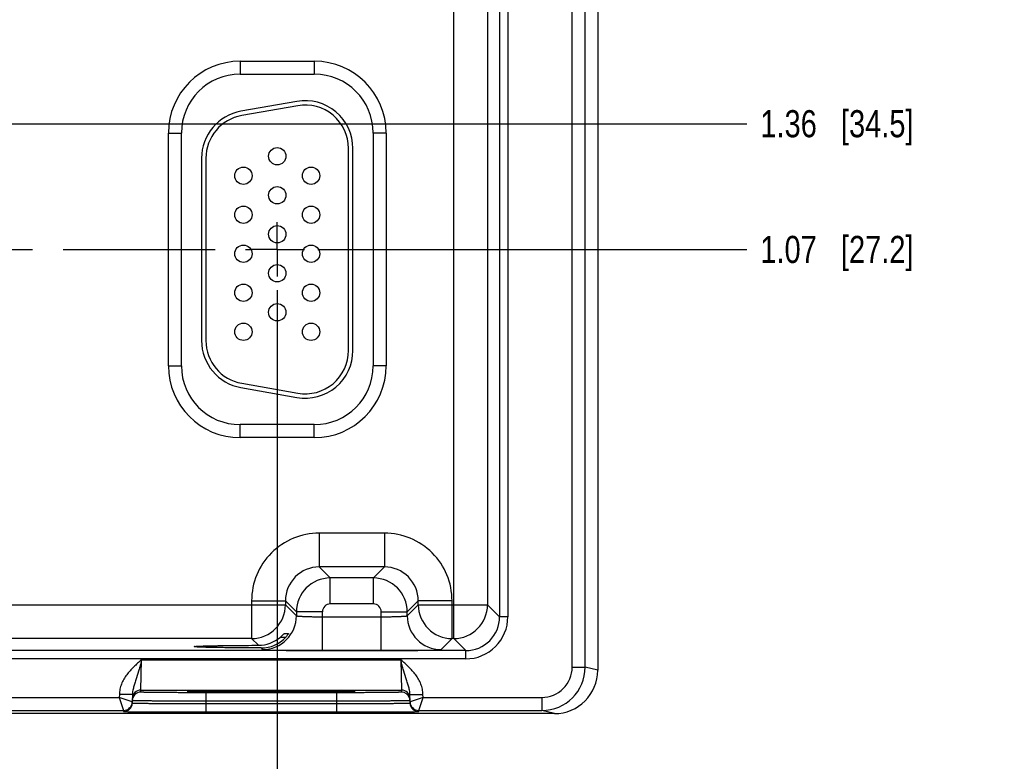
# Model space of a CAD drawing. Header units: inches. Extents: x 0 to 34, y 0 to 22.
# Tile 26 of 29: x 23.2 to 27.7, y 7.8 to 11.2. Entities that reach past the tile are written whole.
import ezdxf

# ---------------------------------------------------------------- set-up
doc = ezdxf.new("R2010")
doc.units = ezdxf.units.IN
doc.header["$LTSCALE"] = 1.87
doc.header["$MEASUREMENT"] = 0
doc.linetypes.add('CENTER', pattern=[0.6, 0.375, -0.075, 0.075, -0.075])
doc.layers.get('0').update_dxf_attribs({"linetype": 'CONTINUOUS'})
doc.layers.add('02___PRT_ALL_AXES', color=7, linetype='CONTINUOUS')
doc.layers.add('DIMENSIONS', color=7, linetype='CONTINUOUS')
doc.styles.get("Standard").update_dxf_attribs({"font": 'txt', "width": 0.8})
doc.dimstyles.new('DIMSTYLE_3', dxfattribs={"dimtxt": 0.125, "dimasz": 0.18, "dimexe": 0.125, "dimexo": 0.0625, "dimgap": 0.09, "dimtad": 0, "dimtih": 1, "dimtoh": 1, "dimlfac": 0.5, "dimzin": 4, "dimdsep": 46, "dimtxsty": 'STANDARD', "dimblk": '_FILLED', "dimblk1": '_FILLED', "dimblk2": '_FILLED', "dimcen": 0.09, "dimadec": 0, "dimazin": 0, "dimtp": 0.01, "dimtm": 0.01, "dimtfac": 1, "dimtofl": 0, "dimtmove": 0, "dimatfit": 3, "dimldrblk": '_FILLED', "dimfxl": 1, "dimtolj": 1, "dimtzin": 4, "dimarcsym": 0})

# ---------------------------------------------------------------- blocks, each defined once
blk = doc.blocks.new('*D38')
at = {"layer": 'DIMENSIONS', "color": 2, "linetype": 'CONTINUOUS'}
blk.add_line((24.3468, 9.9929), (24.3468, 7.3519), dxfattribs=at)
at = {"layer": 'DIMENSIONS', "color": 2, "linetype": 'CONTINUOUS', "insert": (24.2843, 7.2894), "char_height": 0.125, "width": 1.225, "attachment_point": 3, "rotation": 90, "line_spacing_factor": 0.9}
blk.add_mtext('7.84{\\Ftxt.shx;\\W1.000000;\\H0.125000; }[199.1]', dxfattribs=at)
blk = doc.blocks.new('_FILLED')
at = {"color": 0, "linetype": 'BYBLOCK'}
blk.add_solid([(0, 0), (-1, 0.174), (-1, -0.174)], dxfattribs=at)
blk = doc.blocks.new('*D39')
at = {"layer": 'DIMENSIONS', "color": 2, "linetype": 'CONTINUOUS'}
blk.add_line((24.5343, 10.1804), (26.5123, 10.1804), dxfattribs=at)
at = {"layer": 'DIMENSIONS', "color": 2, "linetype": 'CONTINUOUS', "insert": (26.5748, 10.2429), "char_height": 0.125, "width": 1.125, "attachment_point": 1, "line_spacing_factor": 0.9}
blk.add_mtext('1.07{\\Ftxt.shx;\\W1.000000;\\H0.125000; }[27.2]', dxfattribs=at)
blk = doc.blocks.new('*D40')
at = {"layer": 'DIMENSIONS', "color": 2, "linetype": 'CONTINUOUS'}
blk.add_line((21.5693, 10.7603), (26.5123, 10.7603), dxfattribs=at)
at = {"layer": 'DIMENSIONS', "color": 2, "linetype": 'CONTINUOUS', "insert": (26.5748, 10.8228), "char_height": 0.125, "width": 1.125, "attachment_point": 1, "line_spacing_factor": 0.9}
blk.add_mtext('1.36{\\Ftxt.shx;\\W1.000000;\\H0.125000; }[34.5]', dxfattribs=at)

msp = doc.modelspace()

# ---------------------------------------------------------------- linework, layer by layer
at = {"color": 7, "linetype": 'CONTINUOUS'}
for p, q in [((25.7069, 8.2539), (25.7069, 14.763)), ((25.7668, 8.2539), (25.7668, 14.763)), ((25.8248, 14.7775), (25.8248, 8.2394)), ((25.1606, 8.3857), (25.1606, 14.6311)), ((25.3722, 14.5308), (25.3722, 8.486)), ((25.4102, 14.5308), (25.4102, 8.486)), ((25.3165, 14.4752), (25.3165, 8.5417)), ((24.1758, 11.0485), (24.5178, 11.0485)), ((24.1758, 11.0485), (24.1758, 10.9885)), ((24.5178, 11.0485), (24.5178, 10.9885)), ((24.1758, 10.9885), (24.5178, 10.9885)), ((24.4376, 10.8631), (24.1796, 10.8176)), ((24.441, 10.8434), (24.183, 10.7979)), ((23.8447, 10.7174), (23.9047, 10.7174)), ((23.8447, 9.6434), (23.8447, 10.7174)), ((23.9047, 9.6434), (23.9047, 10.7174)), ((24.8488, 10.7174), (24.7888, 10.7174)), ((24.7888, 10.7174), (24.7888, 9.6434)), ((24.8488, 10.7174), (24.8488, 9.6434)), ((24.6758, 9.7144), (24.6758, 10.6464)), ((24.6958, 9.7144), (24.6958, 10.6464)), ((23.9978, 10.6009), (23.9978, 9.7599)), ((24.0178, 10.6009), (24.0178, 9.7599)), ((23.8447, 9.6434), (23.9047, 9.6434)), ((24.8488, 9.6434), (24.7888, 9.6434)), ((24.1796, 9.5433), (24.4376, 9.4978)), ((24.183, 9.563), (24.441, 9.5175)), ((24.5178, 9.3724), (24.1758, 9.3724)), ((24.1758, 9.3124), (24.1758, 9.3724)), ((24.5178, 9.3124), (24.5178, 9.3724)), ((24.5178, 9.3124), (24.1758, 9.3124)), ((24.8411, 8.8717), (24.5405, 8.8717)), ((24.5405, 8.8717), (24.5405, 8.7157)), ((24.8411, 8.8717), (24.8411, 8.7157)), ((24.8411, 8.7157), (24.5405, 8.7157)), ((24.5405, 8.7157), (24.5912, 8.665)), ((24.8411, 8.7157), (24.7904, 8.665)), ((24.7904, 8.665), (24.5912, 8.665)), ((24.5912, 8.545), (24.5912, 8.665)), ((24.7904, 8.545), (24.7904, 8.665)), ((22.8871, 8.5417), (24.3845, 8.5417)), ((24.2285, 8.5598), (24.3845, 8.5598)), ((24.2285, 8.5598), (24.2285, 8.3857)), ((24.3845, 8.5598), (24.4352, 8.509)), ((24.3845, 8.5598), (24.3845, 8.5417)), ((24.3845, 8.5417), (24.4352, 8.4909)), ((24.7904, 8.545), (24.5912, 8.545)), ((24.9971, 8.5598), (24.9463, 8.509)), ((24.9463, 8.4909), (24.9971, 8.5417)), ((25.153, 8.5598), (24.9971, 8.5598)), ((24.9971, 8.5417), (24.9971, 8.5598)), ((24.9971, 8.5417), (25.3165, 8.5417)), ((25.153, 8.3857), (25.153, 8.5598)), ((25.3165, 8.5417), (25.3722, 8.486)), ((24.5552, 8.509), (24.4352, 8.509)), ((24.4352, 8.509), (24.4352, 8.4909)), ((24.5552, 8.3302), (24.5552, 8.509)), ((24.8263, 8.509), (24.9463, 8.509)), ((24.8263, 8.3302), (24.8263, 8.509)), ((24.9463, 8.4909), (24.9463, 8.509)), ((24.5552, 8.4862), (24.8263, 8.4862)), ((25.4102, 8.486), (25.3722, 8.486)), ((24.378, 8.4082), (24.3986, 8.4082)), ((24.3986, 8.4082), (24.3985, 8.4079)), ((24.2285, 8.3857), (23.043, 8.3857)), ((24.2285, 8.3857), (24.2597, 8.3545)), ((24.3619, 8.3927), (24.3866, 8.3927)), ((25.1023, 8.335), (25.153, 8.3857)), ((25.1606, 8.3857), (25.153, 8.3857)), ((25.1606, 8.3857), (25.2162, 8.3301)), ((25.2162, 8.3301), (17.1257, 8.3301)), ((24.272, 8.3423), (24.2793, 8.335)), ((24.5552, 8.3302), (24.8263, 8.3302)), ((25.2162, 8.2921), (25.2162, 8.3301)), ((25.2162, 8.2921), (17.1257, 8.2921)), ((23.7183, 8.1477), (23.7214, 8.2877)), ((23.7214, 8.2877), (24.9161, 8.2877)), ((24.9161, 8.2877), (24.9192, 8.1477)), ((25.7069, 8.2539), (25.7668, 8.2539)), ((25.8248, 8.2394), (25.7668, 8.2539)), ((23.6186, 8.1282), (23.6184, 8.1139)), ((23.6786, 8.1272), (23.6186, 8.1282)), ((23.7181, 8.1384), (23.7183, 8.1477)), ((23.7183, 8.1477), (24.9192, 8.1477)), ((23.9518, 8.1406), (23.9387, 8.1401)), ((23.9406, 8.1402), (23.9429, 8.1403)), ((23.9429, 8.1403), (23.9471, 8.1404)), ((23.9471, 8.1404), (23.9541, 8.1406)), ((23.9541, 8.1406), (23.9653, 8.1408)), ((23.9653, 8.1408), (23.9824, 8.1411)), ((23.9824, 8.1411), (24.0041, 8.1414)), ((24.0041, 8.1414), (24.0315, 8.1417)), ((24.6195, 8.1358), (24.018, 8.1358)), ((24.018, 8.1358), (24.018, 8.0965)), ((24.0315, 8.1417), (24.0673, 8.142)), ((24.0673, 8.142), (24.1043, 8.1423)), ((24.1043, 8.1423), (24.148, 8.1425)), ((24.148, 8.1425), (24.2006, 8.1427)), ((24.2006, 8.1427), (24.2579, 8.1428)), ((24.2579, 8.1428), (24.3115, 8.1428)), ((24.3115, 8.1428), (24.3699, 8.1428)), ((24.3699, 8.1428), (24.4227, 8.1427)), ((24.4227, 8.1427), (24.4701, 8.1426)), ((24.4701, 8.1426), (24.5187, 8.1424)), ((24.5187, 8.1424), (24.5603, 8.1421)), ((24.5603, 8.1421), (24.5956, 8.1418)), ((24.5956, 8.1418), (24.6254, 8.1415)), ((24.6195, 8.1358), (24.6195, 8.0965)), ((24.6254, 8.1415), (24.6498, 8.1412)), ((24.6498, 8.1412), (24.6692, 8.1409)), ((24.6692, 8.1409), (24.6802, 8.1407)), ((24.6802, 8.1407), (24.6874, 8.1405)), ((24.6989, 8.1401), (24.6858, 8.1405)), ((24.6874, 8.1405), (24.6918, 8.1404)), ((24.6918, 8.1404), (24.6954, 8.1402)), ((24.9192, 8.1477), (24.9194, 8.1384)), ((24.9589, 8.1272), (25.0189, 8.1282)), ((25.0192, 8.1139), (25.0189, 8.1282)), ((22.9092, 8.1139), (23.6184, 8.1139)), ((23.6184, 8.1139), (23.638, 8.0539)), ((23.678, 8.0932), (23.6184, 8.1139)), ((23.6786, 8.1272), (23.6779, 8.0882)), ((24.018, 8.0965), (24.0179, 8.0865)), ((24.0179, 8.0865), (24.6197, 8.0865)), ((24.0179, 8.0865), (24.0179, 8.0472)), ((24.6195, 8.0965), (24.018, 8.0965)), ((24.6195, 8.0965), (24.6197, 8.0865)), ((24.6197, 8.0865), (24.6197, 8.0472)), ((24.9596, 8.0882), (24.9589, 8.1272)), ((25.0192, 8.1139), (24.9595, 8.0932)), ((24.9995, 8.0539), (25.0192, 8.1139)), ((25.0192, 8.1139), (25.5668, 8.1139)), ((25.5668, 8.1139), (25.5668, 8.0539)), ((25.6248, 8.0394), (16.5909, 8.0394)), ((22.8895, 8.0539), (23.638, 8.0539)), ((23.638, 8.0539), (23.6379, 8.0489)), ((24.0179, 8.0472), (24.6197, 8.0472)), ((24.9995, 8.0539), (25.5668, 8.0539)), ((24.9996, 8.0489), (24.9995, 8.0539)), ((25.6248, 8.0394), (25.5668, 8.0539))]:
    msp.add_line(p, q, dxfattribs=at)
for points in [[(23.9358, 8.1399), (23.936, 8.1399), (23.9363, 8.14), (23.9367, 8.14), (23.9373, 8.14), (23.938, 8.1401)], [(23.938, 8.1401), (23.9396, 8.1401), (23.9406, 8.1402)], [(24.6954, 8.1402), (24.6974, 8.1402), (24.6982, 8.1401)], [(24.6982, 8.1401), (24.6997, 8.14), (24.7003, 8.14), (24.7008, 8.14), (24.7012, 8.14), (24.7015, 8.1399), (24.7017, 8.1399)]]:
    msp.add_lwpolyline(points, dxfattribs=at)
for centre in [(24.3468, 10.6104), (24.1908, 10.5204), (24.5028, 10.5204), (24.3468, 10.4304), (24.1908, 10.3404), (24.5028, 10.3404), (24.3468, 10.2504), (24.1908, 10.1604), (24.5028, 10.1604), (24.3468, 10.0704), (24.1908, 9.9804), (24.5028, 9.9804), (24.3468, 9.8904), (24.1908, 9.8004), (24.5028, 9.8004)]:
    msp.add_circle(centre, 0.04, dxfattribs=at)
for centre, radius, start, end in [((24.1758, 10.7174), 0.3311, 90, 180), ((24.5178, 10.7174), 0.3311, 0, 90), ((24.1758, 10.7174), 0.2711, 90, 180), ((24.5178, 10.7174), 0.2711, 0, 90), ((24.4758, 10.6464), 0.22, 0, 100), ((24.2178, 10.6009), 0.22, 100, 180), ((24.4758, 10.6464), 0.2, 0, 100), ((24.2178, 10.6009), 0.2, 100, 180), ((24.2178, 9.7599), 0.22, 180, 260), ((24.2178, 9.7599), 0.2, 180, 260), ((24.4758, 9.7144), 0.22, 260, 360), ((24.4758, 9.7144), 0.2, 260, 360), ((24.1758, 9.6434), 0.3311, 180, 270), ((24.1758, 9.6434), 0.2711, 180, 270), ((24.5178, 9.6434), 0.3311, 270, 360), ((24.5178, 9.6434), 0.2711, 270, 360), ((24.5404, 8.5598), 0.3119, 89.9965, 180.0035), ((24.8411, 8.5598), 0.3119, 359.9965, 90.0035), ((24.5404, 8.5598), 0.1559, 89.9716, 180.0283), ((24.8412, 8.5598), 0.1559, 359.9716, 90.0283), ((24.5912, 8.509), 0.156, 90.0146, 179.9846), ((24.7903, 8.509), 0.156, 0.0146, 89.9846), ((24.2285, 8.5417), 0.156, 270.021, 359.979), ((24.5912, 8.509), 0.036, 89.9966, 180.0034), ((24.7904, 8.509), 0.036, 359.9966, 90.0034), ((25.1531, 8.5417), 0.156, 180.021, 269.979), ((25.1605, 8.5417), 0.156, 270.021, 359.979), ((24.2792, 8.491), 0.156, 270.0209, 359.9791), ((25.1023, 8.491), 0.156, 180.0209, 269.9791), ((25.2162, 8.486), 0.194, 269.9965, 0.0035), ((25.2162, 8.486), 0.1559, 269.9898, 0.0101), ((24.2592, 8.5118), 0.1572, 270.1941, 310.7845), ((24.2724, 8.497), 0.1547, 269.8484, 317.6118), ((25.5668, 8.2539), 0.2, 269.9985, 359.9979), ((25.5669, 8.2539), 0.14, 269.9946, 359.9963), ((25.6248, 8.2394), 0.2, 270.0033, 359.9959), ((23.7181, 8.0984), 0.04, 89.9992, 178.9986), ((23.7183, 8.1077), 0.04, 89.9992, 178.9986), ((24.9192, 8.1077), 0.04, 1.0014, 90.0008), ((24.9194, 8.0984), 0.04, 20.7796, 90.0003), ((23.6379, 8.0889), 0.04, 270.0001, 358.9994), ((23.638, 8.0939), 0.04, 270.0018, 358.9994), ((23.638, 8.0939), 0.0401, 351.8218, 358.9914), ((24.9191, 8.0983), 0.0403, 1.0723, 20.7062), ((24.9996, 8.0939), 0.0401, 181.0086, 188.1788), ((24.9995, 8.0939), 0.04, 181.0006, 269.9999), ((24.9996, 8.0889), 0.04, 181.0006, 269.9999)]:
    msp.add_arc(centre, radius, start, end, dxfattribs=at)
for points, knots in [([(24.4352, 8.4909), (24.4353, 8.4908), (24.4355, 8.4906), (24.4361, 8.4904), (24.4369, 8.4902), (24.4385, 8.4899), (24.4412, 8.4895), (24.4453, 8.4891), (24.4504, 8.4887), (24.4565, 8.4883), (24.4635, 8.4879), (24.4714, 8.4876), (24.48, 8.4873), (24.4929, 8.4869), (24.5103, 8.4865), (24.5323, 8.4863), (24.5475, 8.4862), (24.5552, 8.4862)], [0, 0, 0, 0, 0.0028, 0.007571, 0.014536, 0.023747, 0.048912, 0.082937, 0.125539, 0.176337, 0.234865, 0.300581, 0.372872, 0.451063, 0.622161, 0.807461, 1, 1, 1, 1]), ([(24.8263, 8.4862), (24.8341, 8.4862), (24.8492, 8.4863), (24.8712, 8.4865), (24.8887, 8.4869), (24.9015, 8.4873), (24.9102, 8.4876), (24.9181, 8.4879), (24.9251, 8.4883), (24.9312, 8.4887), (24.9363, 8.4891), (24.9403, 8.4895), (24.943, 8.4899), (24.9447, 8.4902), (24.9455, 8.4904), (24.946, 8.4906), (24.9463, 8.4908), (24.9463, 8.4909)], [0, 0, 0, 0, 0.192539, 0.377839, 0.548937, 0.627128, 0.699419, 0.765135, 0.823663, 0.874461, 0.917063, 0.951088, 0.976253, 0.985464, 0.992429, 0.9972, 1, 1, 1, 1]), ([(24.3619, 8.3927), (24.3629, 8.3935), (24.3648, 8.3952), (24.3676, 8.3978), (24.3701, 8.4002), (24.3725, 8.4026), (24.3742, 8.4044), (24.3755, 8.4057), (24.3763, 8.4065), (24.3769, 8.4072), (24.3774, 8.4076), (24.3777, 8.4079), (24.3778, 8.408), (24.3779, 8.4081), (24.378, 8.4082), (24.378, 8.4082)], [0, 0, 0, 0, 0.173344, 0.342239, 0.503511, 0.653218, 0.785993, 0.843867, 0.89463, 0.937022, 0.969653, 0.981851, 0.991063, 0.997138, 1, 1, 1, 1]), ([(24.3985, 8.4079), (24.3984, 8.4077), (24.3979, 8.4069), (24.3966, 8.405), (24.3942, 8.4017), (24.3908, 8.3974), (24.3881, 8.3943), (24.3866, 8.3927)], [0, 0, 0, 0, 0.049958, 0.132106, 0.368481, 0.667625, 1, 1, 1, 1]), ([(23.9644, 8.3484), (23.9644, 8.3485), (23.9645, 8.3486), (23.965, 8.3488), (23.966, 8.349), (23.9677, 8.3493), (23.9701, 8.3495), (23.9731, 8.3498), (23.9769, 8.3501), (23.9812, 8.3503), (23.9883, 8.3507), (23.9988, 8.3511), (24.0132, 8.3516), (24.0299, 8.352), (24.0489, 8.3524), (24.0699, 8.3528), (24.0928, 8.3532), (24.1175, 8.3535), (24.1533, 8.3539), (24.2009, 8.3543), (24.2397, 8.3545), (24.2597, 8.3545)], [0, 0, 0, 0, 0.000546, 0.001529, 0.005113, 0.010953, 0.019064, 0.029439, 0.042054, 0.056878, 0.073883, 0.114342, 0.163161, 0.219936, 0.284205, 0.355522, 0.433341, 0.517028, 0.605954, 0.796805, 1, 1, 1, 1]), ([(24.272, 8.3423), (24.2513, 8.3423), (24.2111, 8.3425), (24.1617, 8.3429), (24.1245, 8.3432), (24.0987, 8.3436), (24.0748, 8.3439), (24.0528, 8.3443), (24.033, 8.3447), (24.0155, 8.3452), (24.0004, 8.3457), (23.9894, 8.3461), (23.982, 8.3465), (23.9774, 8.3468), (23.9735, 8.347), (23.9703, 8.3473), (23.9678, 8.3475), (23.9661, 8.3478), (23.965, 8.348), (23.9645, 8.3482), (23.9644, 8.3484), (23.9644, 8.3484)], [0, 0, 0, 0, 0.201687, 0.391972, 0.480885, 0.564696, 0.642724, 0.714312, 0.778901, 0.835998, 0.885101, 0.925812, 0.942932, 0.957853, 0.97054, 0.980957, 0.989089, 0.994929, 0.998498, 0.999468, 1, 1, 1, 1]), ([(24.2793, 8.335), (24.2793, 8.3349), (24.2795, 8.3348), (24.2801, 8.3347), (24.2812, 8.3345), (24.2831, 8.3342), (24.2856, 8.334), (24.2887, 8.3338), (24.2925, 8.3336), (24.2969, 8.3334), (24.3039, 8.3331), (24.3142, 8.3327), (24.3281, 8.3323), (24.3443, 8.3319), (24.3624, 8.3316), (24.3823, 8.3313), (24.4039, 8.331), (24.4268, 8.3308), (24.4597, 8.3305), (24.5026, 8.3303), (24.5375, 8.3302), (24.5552, 8.3302)], [0, 0, 0, 0, 0.000833, 0.002206, 0.006659, 0.013424, 0.022497, 0.033865, 0.047502, 0.063379, 0.081459, 0.124054, 0.174892, 0.233496, 0.299314, 0.37173, 0.450061, 0.533571, 0.621474, 0.807113, 1, 1, 1, 1]), ([(24.8263, 8.3302), (24.8441, 8.3302), (24.8789, 8.3303), (24.9219, 8.3305), (24.9547, 8.3308), (24.9777, 8.331), (24.9993, 8.3313), (25.0192, 8.3316), (25.0373, 8.3319), (25.0534, 8.3323), (25.0674, 8.3327), (25.0777, 8.3331), (25.0847, 8.3334), (25.0891, 8.3336), (25.0928, 8.3338), (25.096, 8.334), (25.0985, 8.3342), (25.1003, 8.3345), (25.1015, 8.3347), (25.102, 8.3348), (25.1022, 8.3349), (25.1023, 8.335)], [0, 0, 0, 0, 0.192887, 0.378526, 0.466429, 0.549939, 0.62827, 0.700686, 0.766504, 0.825108, 0.875946, 0.918541, 0.936621, 0.952498, 0.966135, 0.977503, 0.986576, 0.993341, 0.997794, 0.999167, 1, 1, 1, 1]), ([(23.7214, 8.2877), (23.7091, 8.2771), (23.6844, 8.2557), (23.6565, 8.2256), (23.6385, 8.1984), (23.6278, 8.1762), (23.6207, 8.1527), (23.6188, 8.1364), (23.6186, 8.1282)], [0, 0, 0, 0, 0.250107, 0.500012, 0.625054, 0.750068, 0.87505, 1, 1, 1, 1]), ([(23.7214, 8.2877), (23.7195, 8.2806), (23.7155, 8.2663), (23.7078, 8.2384), (23.6997, 8.2114), (23.6914, 8.1852), (23.6856, 8.1662), (23.6805, 8.147), (23.6787, 8.1339), (23.6786, 8.1272)], [0, 0, 0, 0, 0.134218, 0.266709, 0.521449, 0.642959, 0.761737, 0.879896, 1, 1, 1, 1]), ([(25.0189, 8.1282), (25.0188, 8.1364), (25.0169, 8.1527), (25.0097, 8.1762), (24.999, 8.1984), (24.981, 8.2256), (24.9532, 8.2557), (24.9285, 8.2771), (24.9161, 8.2877)], [0, 0, 0, 0, 0.12495, 0.249932, 0.374946, 0.499988, 0.749893, 1, 1, 1, 1]), ([(24.9589, 8.1272), (24.9588, 8.1339), (24.957, 8.147), (24.952, 8.1662), (24.9461, 8.1852), (24.9378, 8.2114), (24.9298, 8.2384), (24.922, 8.2663), (24.9181, 8.2806), (24.9161, 8.2877)], [0, 0, 0, 0, 0.120104, 0.238263, 0.357041, 0.478551, 0.733291, 0.865782, 1, 1, 1, 1]), ([(24.018, 8.1358), (23.9985, 8.1358), (23.9603, 8.1358), (23.9131, 8.1359), (23.8771, 8.1361), (23.8519, 8.1362), (23.8284, 8.1364), (23.8066, 8.1365), (23.7869, 8.1367), (23.7694, 8.1369), (23.7563, 8.1371), (23.7471, 8.1373), (23.7412, 8.1374), (23.7359, 8.1375), (23.7313, 8.1376), (23.7273, 8.1377), (23.7241, 8.1379), (23.7219, 8.138), (23.7204, 8.1381), (23.7196, 8.1381), (23.719, 8.1382), (23.7185, 8.1382), (23.7183, 8.1383), (23.7181, 8.1384), (23.7181, 8.1384)], [0, 0, 0, 0, 0.195093, 0.382688, 0.4714, 0.555569, 0.634386, 0.70709, 0.77298, 0.831424, 0.881858, 0.903917, 0.923799, 0.941455, 0.956844, 0.969929, 0.980679, 0.989069, 0.992374, 0.995082, 0.997194, 0.998709, 0.999633, 1, 1, 1, 1]), ([(23.9387, 8.1401), (23.9377, 8.1401), (23.9361, 8.14), (23.9343, 8.1399), (23.9332, 8.1398), (23.9324, 8.1397), (23.9318, 8.1396), (23.9315, 8.1396), (23.9313, 8.1395), (23.9313, 8.1395)], [0, 0, 0, 0, 0.434014, 0.60498, 0.745139, 0.854442, 0.932943, 0.980898, 1, 1, 1, 1]), ([(23.9313, 8.1395), (23.9313, 8.1394), (23.9315, 8.1394), (23.9318, 8.1393), (23.9324, 8.1392), (23.9332, 8.1391), (23.9342, 8.139), (23.9361, 8.1389), (23.9376, 8.1389), (23.9386, 8.1388)], [0, 0, 0, 0, 0.019133, 0.067065, 0.145526, 0.254795, 0.394938, 0.565909, 1, 1, 1, 1]), ([(23.9386, 8.1388), (23.9448, 8.1385), (23.9606, 8.1381), (23.9895, 8.1377), (24.028, 8.1372), (24.0752, 8.1368), (24.1295, 8.1365), (24.2115, 8.1362), (24.3188, 8.136), (24.426, 8.1362), (24.5081, 8.1365), (24.5624, 8.1368), (24.6095, 8.1372), (24.6481, 8.1377), (24.6769, 8.1381), (24.6928, 8.1385), (24.6989, 8.1388)], [0, 0, 0, 0, 0.024286, 0.062595, 0.113812, 0.176419, 0.248572, 0.328145, 0.500002, 0.671859, 0.751431, 0.823584, 0.88619, 0.937406, 0.975714, 1, 1, 1, 1]), ([(24.6858, 8.1405), (24.6779, 8.1408), (24.6594, 8.1411), (24.6124, 8.1417), (24.5375, 8.1423), (24.4337, 8.1428), (24.3189, 8.1429), (24.2041, 8.1428), (24.1003, 8.1423), (24.0253, 8.1417), (23.9782, 8.1411), (23.9597, 8.1408), (23.9518, 8.1406)], [0, 0, 0, 0, 0.032236, 0.075768, 0.192263, 0.338305, 0.499876, 0.661464, 0.807557, 0.924131, 0.967712, 1, 1, 1, 1]), ([(24.9194, 8.1384), (24.9194, 8.1384), (24.9192, 8.1383), (24.919, 8.1382), (24.9185, 8.1382), (24.9179, 8.1381), (24.9171, 8.1381), (24.9157, 8.138), (24.9134, 8.1379), (24.9102, 8.1377), (24.9063, 8.1376), (24.9017, 8.1375), (24.8964, 8.1374), (24.8904, 8.1373), (24.8812, 8.1371), (24.8681, 8.1369), (24.8506, 8.1367), (24.8309, 8.1365), (24.8092, 8.1364), (24.7856, 8.1362), (24.7604, 8.1361), (24.7244, 8.1359), (24.6773, 8.1358), (24.639, 8.1358), (24.6195, 8.1358)], [0, 0, 0, 0, 0.000367, 0.001291, 0.002806, 0.004918, 0.007626, 0.010931, 0.019321, 0.030071, 0.043156, 0.058545, 0.076201, 0.096083, 0.118142, 0.168576, 0.22702, 0.29291, 0.365614, 0.444431, 0.5286, 0.617312, 0.804907, 1, 1, 1, 1]), ([(24.7062, 8.1395), (24.7062, 8.1395), (24.706, 8.1396), (24.7057, 8.1396), (24.7051, 8.1397), (24.7043, 8.1398), (24.7033, 8.1399), (24.7015, 8.14), (24.7, 8.1401), (24.6989, 8.1401)], [0, 0, 0, 0, 0.01914, 0.067086, 0.145565, 0.254848, 0.394999, 0.565968, 1, 1, 1, 1]), ([(24.6989, 8.1388), (24.7, 8.1389), (24.7015, 8.1389), (24.7033, 8.139), (24.7043, 8.1391), (24.7051, 8.1392), (24.7057, 8.1393), (24.706, 8.1394), (24.7062, 8.1394), (24.7062, 8.1395)], [0, 0, 0, 0, 0.434093, 0.605065, 0.745208, 0.854475, 0.932936, 0.980866, 1, 1, 1, 1]), ([(23.6779, 8.0882), (23.6779, 8.0882), (23.6781, 8.0881), (23.6784, 8.0881), (23.6789, 8.088), (23.6796, 8.088), (23.6806, 8.0879), (23.6817, 8.0878), (23.683, 8.0878), (23.6852, 8.0877), (23.6884, 8.0876), (23.6928, 8.0875), (23.6981, 8.0874), (23.704, 8.0873), (23.7108, 8.0872), (23.7213, 8.0871), (23.7361, 8.087), (23.7559, 8.0868), (23.7782, 8.0867), (23.8029, 8.0866), (23.8296, 8.0865), (23.8581, 8.0865), (23.899, 8.0864), (23.9524, 8.0864), (23.9958, 8.0865), (24.0179, 8.0865)], [0, 0, 0, 0, 0.000343, 0.001258, 0.002769, 0.004877, 0.007583, 0.010885, 0.014783, 0.019273, 0.030023, 0.043107, 0.058497, 0.076154, 0.096037, 0.118098, 0.168537, 0.226986, 0.292882, 0.365592, 0.444414, 0.528588, 0.617304, 0.804905, 1, 1, 1, 1]), ([(24.018, 8.0965), (23.9959, 8.0965), (23.9526, 8.0966), (23.8991, 8.0968), (23.8583, 8.097), (23.8298, 8.0972), (23.8031, 8.0973), (23.7784, 8.0975), (23.7561, 8.0977), (23.7363, 8.0979), (23.7215, 8.0981), (23.711, 8.0982), (23.7042, 8.0983), (23.6982, 8.0984), (23.693, 8.0985), (23.6886, 8.0986), (23.6854, 8.0987), (23.6832, 8.0987), (23.6819, 8.0988), (23.6808, 8.0988), (23.6798, 8.0989), (23.6791, 8.0989), (23.6786, 8.099), (23.6783, 8.099), (23.6781, 8.0991), (23.6781, 8.0991)], [0, 0, 0, 0, 0.195105, 0.382709, 0.471426, 0.555601, 0.634423, 0.707133, 0.773029, 0.831479, 0.881919, 0.90398, 0.923864, 0.941522, 0.956913, 0.969998, 0.980748, 0.985238, 0.989136, 0.992438, 0.995144, 0.997251, 0.998759, 0.99967, 1, 1, 1, 1]), ([(24.9594, 8.0991), (24.9594, 8.0991), (24.9592, 8.099), (24.9589, 8.099), (24.9584, 8.0989), (24.9577, 8.0989), (24.9568, 8.0988), (24.9557, 8.0988), (24.9543, 8.0987), (24.9522, 8.0987), (24.949, 8.0986), (24.9445, 8.0985), (24.9393, 8.0984), (24.9333, 8.0983), (24.9265, 8.0982), (24.9161, 8.0981), (24.9012, 8.0979), (24.8814, 8.0977), (24.8591, 8.0975), (24.8345, 8.0973), (24.8078, 8.0972), (24.7792, 8.097), (24.7384, 8.0968), (24.685, 8.0966), (24.6416, 8.0965), (24.6195, 8.0965)], [0, 0, 0, 0, 0.00033, 0.001241, 0.002749, 0.004856, 0.007562, 0.010864, 0.014762, 0.019252, 0.030002, 0.043087, 0.058477, 0.076135, 0.096019, 0.118081, 0.168521, 0.22697, 0.292867, 0.365576, 0.444398, 0.528573, 0.61729, 0.804895, 1, 1, 1, 1]), ([(24.6197, 8.0865), (24.6418, 8.0865), (24.6851, 8.0864), (24.7386, 8.0864), (24.7794, 8.0865), (24.8079, 8.0865), (24.8346, 8.0866), (24.8593, 8.0867), (24.8816, 8.0868), (24.9014, 8.087), (24.9163, 8.0871), (24.9267, 8.0872), (24.9335, 8.0873), (24.9395, 8.0874), (24.9447, 8.0875), (24.9492, 8.0876), (24.9524, 8.0877), (24.9545, 8.0878), (24.9559, 8.0878), (24.957, 8.0879), (24.9579, 8.088), (24.9586, 8.088), (24.9591, 8.0881), (24.9594, 8.0881), (24.9596, 8.0882), (24.9596, 8.0882)], [0, 0, 0, 0, 0.195095, 0.382696, 0.471412, 0.555586, 0.634408, 0.707117, 0.773014, 0.831463, 0.881902, 0.903963, 0.923846, 0.941503, 0.956893, 0.969977, 0.980727, 0.985217, 0.989115, 0.992417, 0.995123, 0.997231, 0.998742, 0.999657, 1, 1, 1, 1]), ([(23.6379, 8.0489), (23.6379, 8.0489), (23.638, 8.0489), (23.6381, 8.0488), (23.6382, 8.0488), (23.6385, 8.0488), (23.6391, 8.0488), (23.6398, 8.0487), (23.6409, 8.0487), (23.6421, 8.0486), (23.6436, 8.0486), (23.646, 8.0485), (23.6496, 8.0485), (23.6546, 8.0484), (23.6604, 8.0483), (23.6671, 8.0482), (23.6747, 8.0482), (23.6864, 8.0481), (23.703, 8.048), (23.7251, 8.0478), (23.7501, 8.0477), (23.7776, 8.0476), (23.8074, 8.0475), (23.8393, 8.0474), (23.8729, 8.0474), (23.9079, 8.0473), (23.9564, 8.0472), (23.9932, 8.0472), (24.0179, 8.0472)], [0, 0, 0, 0, 0.000092, 0.000323, 0.000702, 0.001231, 0.002737, 0.004843, 0.007547, 0.010849, 0.014746, 0.019237, 0.029987, 0.043072, 0.058464, 0.076123, 0.096008, 0.118071, 0.168514, 0.226966, 0.292866, 0.365578, 0.444402, 0.528578, 0.617296, 0.7097, 0.8049, 1, 1, 1, 1]), ([(24.6197, 8.0472), (24.6444, 8.0472), (24.6811, 8.0472), (24.7296, 8.0473), (24.7646, 8.0474), (24.7982, 8.0474), (24.8301, 8.0475), (24.8599, 8.0476), (24.8875, 8.0477), (24.9124, 8.0478), (24.9346, 8.048), (24.9512, 8.0481), (24.9629, 8.0482), (24.9704, 8.0482), (24.9771, 8.0483), (24.9829, 8.0484), (24.9879, 8.0485), (24.9915, 8.0485), (24.9939, 8.0486), (24.9954, 8.0486), (24.9967, 8.0487), (24.9977, 8.0487), (24.9985, 8.0488), (24.999, 8.0488), (24.9993, 8.0488), (24.9995, 8.0488), (24.9995, 8.0489), (24.9996, 8.0489), (24.9996, 8.0489)], [0, 0, 0, 0, 0.1951, 0.2903, 0.382704, 0.471422, 0.555598, 0.634422, 0.707134, 0.773034, 0.831486, 0.881929, 0.903992, 0.923877, 0.941536, 0.956928, 0.970013, 0.980763, 0.985254, 0.989151, 0.992453, 0.995157, 0.997263, 0.998769, 0.999298, 0.999677, 0.999908, 1, 1, 1, 1])]:
    msp.add_open_spline(points, degree=3, knots=knots, dxfattribs=at)
at = {"layer": '02___PRT_ALL_AXES', "color": 7, "linetype": 'CENTER'}
for p, q in [((24.3468, 10.1804), (24.3468, 10.3054)), ((22.2368, 10.1804), (24.2218, 10.1804)), ((24.3468, 10.1804), (24.2218, 10.1804)), ((24.3468, 10.1804), (24.4718, 10.1804)), ((24.3468, 10.1804), (24.3468, 10.0554))]:
    msp.add_line(p, q, dxfattribs=at)

# ---------------------------------------------------------------- dimensions: what is measured, and where the dimension line sits
at = {"layer": 'DIMENSIONS', "color": 2, "linetype": 'CONTINUOUS'}
for feature_location, offset, dtype, origin, picture, middle in [((21.5693, 10.7603), (4.943, 0), 0, (21.5068, 8.0401), '*D40', (27.1373, 10.7603)), ((24.5343, 10.1804), (1.978, 0), 0, (24.4718, 8.0401), '*D39', (27.1373, 10.1804)), ((24.3468, 9.9929), (0, -2.641), 1, (8.6667, 10.0554), '*D38', (24.3468, 6.6769))]:
    dim = msp.add_ordinate_dim(feature_location=feature_location, offset=offset, dtype=dtype, origin=origin, dimstyle='DIMSTYLE_3', override={"dimtad": 1, "dimtih": 0, "dimtoh": 0}, dxfattribs=at)
    dim.commit()
    dim.dimension.update_dxf_attribs({"geometry": picture, "text_midpoint": middle})

doc.saveas('drawing.dxf')
